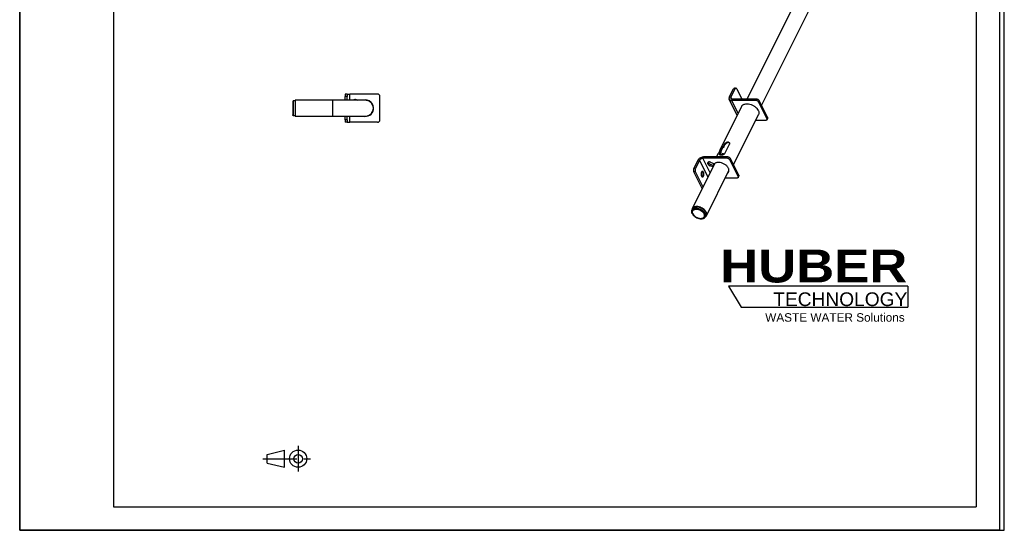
# Model space of a CAD drawing. Header units: millimetres. Extents: x 0 to 2100, y 0 to 2970.
# Tile 1 of 2: x 0 to 2100, y 0 to 1088. Entities that reach past the tile are written whole.
import ezdxf

# ---------------------------------------------------------------- set-up
doc = ezdxf.new("R2010")
doc.units = ezdxf.units.MM
doc.header["$LTSCALE"] = 193.6
doc.linetypes.add('CENTER', pattern=[0.6, 0.375, -0.075, 0.075, -0.075])
doc.layers.get('0').update_dxf_attribs({"linetype": 'CONTINUOUS'})
doc.layers.add('HUBER_Logo_BL0', color=7, linetype='CONTINUOUS')
doc.styles.add('TEXTSTYLE_2', font='ariblk.ttf')
doc.styles.add('TEXTSTYLE_3', font='arial.ttf')

# ---------------------------------------------------------------- blocks, each defined once
blk = doc.blocks.new('HUBER_LOGO_BL0', base_point=(1705.8, 504.8))
at = {"layer": 'HUBER_Logo_BL0', "color": 5, "linetype": 'CONTINUOUS'}
for p, q in [((1894.2, 520.3), (1511.7, 520.3)), ((1511.7, 520.3), (1538.7, 475.3)), ((1894.2, 520.3), (1894.2, 475.3)), ((1538.7, 475.3), (1894.2, 475.3))]:
    blk.add_line(p, q, dxfattribs=at)
at = {"layer": 'HUBER_Logo_BL0', "color": 2, "linetype": 'CONTINUOUS', "attachment_point": 3, "line_spacing_factor": 0.78}
for s, insert, char_height, width, style in [('HUBER\\P\\Farial.ttf;\\H29.25;TECHNOLOGY ', (1893.2, 598.3), 70.2, 387.672, 'TEXTSTYLE_2'), ('WASTE WATER Solutions', (1887.6, 462.6), 18, 297.033, 'TEXTSTYLE_3')]:
    blk.add_mtext(s, dxfattribs=dict(at, insert=insert, char_height=char_height, width=width, style=style))
blk = doc.blocks.new('PROJEKTIONSMETHODE_1_BL1', base_point=(570, 152.5))
at = {"color": 2, "linetype": 'CONTINUOUS'}
for p, q in [((527.8, 161.7), (564.5, 170.8)), ((564.5, 134.2), (564.5, 170.8)), ((527.8, 143.3), (527.8, 161.7)), ((527.8, 143.3), (564.5, 134.2))]:
    blk.add_line(p, q, dxfattribs=at)
at = {"color": 2, "linetype": 'CENTER'}
for p, q in [((593.8, 180), (593.8, 125)), ((518.7, 152.5), (621.3, 152.5))]:
    blk.add_line(p, q, dxfattribs=at)
at = {"color": 2, "linetype": 'CONTINUOUS'}
for radius in [18.3, 9.17]:
    blk.add_circle((593.8, 152.5), radius, dxfattribs=at)

msp = doc.modelspace()

# ---------------------------------------------------------------- linework, layer by layer
at = {"color": 7, "linetype": 'CONTINUOUS'}
for p, q in [((0, 0), (0, 2970)), ((0, 0), (0, 2970)), ((2100, 0), (2100, 2970)), ((2100, 0), (2100, 2970)), ((1934.1, 1684.69), (1551.11, 918.67)), ((1582.18, 905.46), (1964.25, 1669.62)), ((698.41, 929.39), (694.41, 929.39)), ((694.41, 929.39), (694.41, 924.39)), ((694.41, 916.24), (694.41, 924.39)), ((698.41, 929.39), (698.41, 924.39)), ((698.41, 929.39), (704.01, 929.39)), ((698.41, 916.24), (698.41, 924.39)), ((763.41, 929.39), (704.01, 929.39)), ((768.41, 874.39), (768.41, 924.39)), ((1513.47, 922.62), (1522.46, 940.59)), ((1516.94, 922.62), (1525.92, 940.59)), ((1524.22, 942.05), (1527.69, 942.05)), ((1529.46, 940.59), (1540.42, 918.67)), ((583.41, 915.39), (582.41, 913.24)), ((582.41, 913.24), (582.41, 885.53)), ((587.41, 915.39), (583.41, 915.39)), ((583.41, 915.39), (583.41, 883.39)), ((587.41, 916.24), (587.41, 915.39)), ((667.41, 916.24), (587.41, 916.24)), ((587.41, 915.39), (587.41, 915.35)), ((587.41, 915.35), (587.41, 899.39)), ((718.33, 917.33), (720.23, 916.24)), ((737.42, 916.24), (737.39, 916.24)), ((737.42, 916.24), (737.42, 916.24)), ((737.44, 916.24), (737.42, 916.24)), ((738.92, 916.17), (738.91, 916.17)), ((739.91, 916.05), (739.9, 916.05)), ((1494.43, 812.35), (1540.04, 903.57)), ((1530.31, 884.11), (1513.2, 918.33)), ((1569.84, 915.84), (1518.39, 915.84)), ((1571.25, 918.67), (1519.8, 918.67)), ((1575.94, 912.3), (1593.61, 876.95)), ((1577.35, 915.13), (1595.03, 879.78)), ((583.41, 883.39), (582.41, 885.53)), ((587.41, 883.39), (583.41, 883.39)), ((587.41, 899.39), (587.41, 883.43)), ((587.41, 883.43), (587.41, 883.39)), ((587.41, 883.39), (587.41, 882.54)), ((587.41, 882.54), (667.41, 882.54)), ((694.41, 874.39), (694.41, 882.54)), ((698.41, 874.39), (698.41, 882.54)), ((737.39, 882.54), (737.42, 882.54)), ((737.42, 882.54), (737.42, 882.54)), ((737.42, 882.54), (737.45, 882.54)), ((738.91, 882.6), (738.92, 882.61)), ((739.9, 882.72), (739.91, 882.72)), ((1522.43, 778.9), (1575.82, 885.68)), ((694.41, 874.39), (694.41, 869.39)), ((698.41, 869.39), (694.41, 869.39)), ((698.41, 874.39), (698.41, 869.39)), ((698.41, 869.39), (704.01, 869.39)), ((763.41, 869.39), (704.01, 869.39)), ((1591.05, 873.41), (1569.68, 873.41)), ((1593.76, 874.71), (1595.17, 877.54)), ((1501.09, 818.31), (1503.21, 822.56)), ((1501.83, 816.82), (1503.95, 821.07)), ((1503.7, 802.76), (1513.6, 822.56)), ((1486.3, 795.63), (1490.45, 803.93)), ((1493.31, 802.76), (1495.43, 807)), ((1494.05, 801.27), (1496.17, 805.51)), ((1496.29, 806.29), (1495.54, 807.79)), ((1495.65, 807.74), (1495.6, 807.66)), ((1498.97, 814.38), (1495.65, 807.74)), ((1482.63, 781.7), (1434.49, 685.43)), ((1446.59, 788.85), (1437.61, 770.88)), ((1450.05, 788.85), (1441.07, 770.88)), ((1508.32, 792.8), (1456.87, 792.8)), ((1509.74, 795.63), (1458.29, 795.63)), ((1479.38, 777.49), (1473.43, 779.76)), ((1473.54, 784.28), (1481.94, 781.08)), ((1479.38, 777.49), (1481.3, 781.32)), ((1532.1, 753.91), (1514.42, 789.27)), ((1533.51, 756.74), (1515.83, 792.1)), ((1455.28, 728.46), (1437.61, 763.81)), ((1457.38, 731.2), (1441.07, 763.81)), ((1464.64, 670.36), (1512.76, 766.62)), ((1478.93, 774.3), (1472.02, 776.93)), ((1529.53, 750.38), (1504.64, 750.38)), ((1532.24, 751.68), (1533.65, 754.5)), ((1433.84, 682.22), (1435.26, 685.05)), ((1462.46, 667.91), (1463.88, 670.74)), ((0, 0), (2100, 0)), ((0, 0), (2100, 0))]:
    msp.add_line(p, q, dxfattribs=at)
at = {"color": 3, "linetype": 'CONTINUOUS'}
for p, q in [((2090, 2950), (2090, 0)), ((0, 1485), (0, 0)), ((2090, 0), (0, 0))]:
    msp.add_line(p, q, dxfattribs=at)
at = {"color": 5, "linetype": 'CONTINUOUS'}
for p, q in [((200, 2900), (200, 50)), ((2040, 2900), (2040, 50)), ((200, 50), (2040, 50))]:
    msp.add_line(p, q, dxfattribs=at)
at = {"color": 9, "linetype": 'CONTINUOUS'}
for p, q in [((698.41, 924.39), (694.41, 924.39)), ((704.01, 916.24), (704.01, 929.39)), ((1525.92, 940.59), (1522.46, 940.59)), ((667.41, 916.24), (667.41, 899.39)), ((1516.94, 922.62), (1513.47, 922.62)), ((1516.94, 922.62), (1518.87, 918.76)), ((1519.8, 918.67), (1518.39, 915.84)), ((1518.39, 915.84), (1532.28, 888.06)), ((1571.25, 918.67), (1569.84, 915.84)), ((1577.35, 915.13), (1575.94, 912.3)), ((667.41, 899.39), (667.41, 882.54)), ((704.01, 869.39), (704.01, 882.54)), ((698.41, 874.39), (694.41, 874.39)), ((1595.03, 879.78), (1593.61, 876.95)), ((1503.95, 821.07), (1503.21, 822.56)), ((1494.05, 801.27), (1493.31, 802.76)), ((1495.64, 809.77), (1493.78, 810.48)), ((1496.17, 805.51), (1495.43, 807)), ((1498.91, 816.37), (1499.69, 814.81)), ((1501.09, 818.31), (1501.83, 816.82)), ((1450.05, 788.85), (1446.59, 788.85)), ((1468.13, 752.7), (1450.05, 788.85)), ((1456.87, 792.8), (1458.29, 795.63)), ((1472.53, 761.5), (1456.87, 792.8)), ((1472.02, 776.93), (1473.43, 779.76)), ((1508.32, 792.8), (1509.74, 795.63)), ((1514.42, 789.27), (1515.83, 792.1)), ((1441.07, 770.88), (1437.61, 770.88)), ((1441.07, 763.81), (1437.61, 763.81)), ((1532.1, 753.91), (1533.51, 756.74)), ((1458.39, 754.62), (1454.93, 754.62)), ((1456.01, 728.46), (1455.28, 728.46))]:
    msp.add_line(p, q, dxfattribs=at)
at = {"color": 7, "linetype": 'CONTINUOUS'}
for points in [[(737.42, 916.24), (737.35, 916.24), (737.17, 916.24), (736.88, 916.24), (736.46, 916.24), (735.92, 916.24), (735.27, 916.24), (734.5, 916.24), (733.62, 916.24), (732.62, 916.24), (731.51, 916.24), (730.29, 916.24), (728.96, 916.24), (727.53, 916.24), (726, 916.24), (724.36, 916.24), (722.63, 916.24), (720.81, 916.24), (718.89, 916.24), (716.88, 916.24), (714.79, 916.24), (712.62, 916.24), (710.37, 916.24), (708.05, 916.24), (705.66, 916.24), (703.2, 916.24), (700.68, 916.24), (698.11, 916.24), (695.48, 916.24), (692.8, 916.24), (690.08, 916.24), (687.32, 916.24), (684.53, 916.24), (681.71, 916.24), (678.86, 916.24), (676, 916.24), (673.12, 916.24), (670.23, 916.24), (667.41, 916.24)], [(739.91, 916.05), (739.9, 916.05), (739.9, 916.05)], [(667.41, 882.54), (670.23, 882.54), (673.12, 882.54), (676, 882.54), (678.86, 882.54), (681.71, 882.54), (684.53, 882.54), (687.32, 882.54), (690.08, 882.54), (692.8, 882.54), (695.48, 882.54), (698.11, 882.54), (700.68, 882.54), (703.2, 882.54), (705.66, 882.54), (708.05, 882.54), (710.37, 882.54), (712.62, 882.54), (714.79, 882.54), (716.88, 882.54), (718.89, 882.54), (720.81, 882.54), (722.63, 882.54), (724.36, 882.54), (726, 882.54), (727.53, 882.54), (728.96, 882.54), (730.29, 882.54), (731.51, 882.54), (732.62, 882.54), (733.61, 882.54), (734.5, 882.54), (735.27, 882.54), (735.92, 882.54), (736.46, 882.54), (736.88, 882.54), (737.17, 882.54), (737.35, 882.54), (737.42, 882.54)], [(739.9, 882.72), (739.9, 882.72), (739.91, 882.72)]]:
    msp.add_lwpolyline(points, dxfattribs=at)
for centre, radius, start, end in [((763.41, 924.39), 5, 0, 90), ((715.33, 912.14), 6, 60, 136.80496), ((737.41, 899.39), 17.5, 350.63883, 105.50407), ((737.41, 899.39), 16.85, 0.00007, 89.98977), ((737.41, 899.37), 16.87, 88.39981, 89.89505), ((737.41, 899.35), 16.88, 88.26054, 88.39981), ((737.42, 899.41), 16.83, 84.92211, 88.26177), ((737.41, 899.38), 16.85, 81.50682, 84.87315), ((737.41, 899.39), 16.85, 0.00013, 81.46765), ((737.41, 899.39), 17.5, 254.52973, 350.63883), ((737.41, 899.39), 16.85, 270.01868, 359.99993), ((737.41, 899.4), 16.87, 270.11279, 271.59963), ((737.41, 899.42), 16.88, 271.59963, 271.73946), ((737.41, 899.38), 16.84, 271.73919, 275.07692), ((737.41, 899.39), 16.85, 275.12617, 278.49398), ((737.41, 899.39), 16.85, 278.53235, 359.99987), ((763.41, 874.39), 5, 270, 360), ((1441.71, 682.4), 7.9, 181.28465, 181.73713), ((1457.89, 674.3), 7.89, 305.09813, 305.58196)]:
    msp.add_arc(centre, radius, start, end, dxfattribs=at)
for points, knots in [([(1524.22, 942.05), (1524.06, 942.05), (1523.71, 941.98), (1523.23, 941.68), (1522.8, 941.2), (1522.56, 940.81), (1522.46, 940.59)], [0, 0, 0, 0, 0.2065654, 0.4345106, 0.6974218, 1, 1, 1, 1]), ([(1527.69, 942.05), (1527.52, 942.05), (1527.17, 941.98), (1526.69, 941.68), (1526.26, 941.2), (1526.03, 940.81), (1525.92, 940.59)], [0, 0, 0, 0, 0.2065654, 0.4345106, 0.6974218, 1, 1, 1, 1]), ([(1529.46, 940.59), (1529.35, 940.81), (1529.11, 941.2), (1528.68, 941.68), (1528.2, 941.98), (1527.85, 942.05), (1527.69, 942.05)], [0, 0, 0, 0, 0.3025765, 0.565487, 0.7934329, 1, 1, 1, 1]), ([(1513.47, 922.62), (1513.29, 922.25), (1512.99, 921.51), (1512.77, 920.38), (1512.83, 919.3), (1513.05, 918.63), (1513.2, 918.33)], [0, 0, 0, 0, 0.279228, 0.5353238, 0.7728878, 1, 1, 1, 1]), ([(1513.2, 918.33), (1513.4, 917.94), (1513.96, 917.2), (1515.17, 916.41), (1516.69, 915.93), (1517.8, 915.84), (1518.39, 915.84)], [0, 0, 0, 0, 0.2171549, 0.4504158, 0.71026, 1, 1, 1, 1]), ([(1516.94, 922.62), (1516.73, 922.21), (1516.52, 921.55), (1516.56, 920.68), (1516.69, 920.3), (1516.78, 920.12)], [0, 0, 0, 0, 0.5340851, 0.7722824, 1, 1, 1, 1]), ([(1516.78, 920.12), (1516.89, 919.89), (1517.22, 919.46), (1517.93, 919), (1518.81, 918.72), (1519.46, 918.67), (1519.8, 918.67)], [0, 0, 0, 0, 0.2171548, 0.4504156, 0.7102581, 1, 1, 1, 1]), ([(1540.04, 903.57), (1540.32, 904.13), (1541.04, 905.21), (1542.52, 906.55), (1544.36, 907.59), (1547.33, 908.61), (1551.7, 908.97), (1557.25, 908.1), (1562.86, 906.05), (1568.04, 902.99), (1572.32, 899.19), (1574.47, 896.18), (1575.25, 894.63)], [0, 0, 0, 0, 0.0449472, 0.0915779, 0.1412605, 0.1948753, 0.3146733, 0.4496278, 0.5936688, 0.7386864, 0.8763685, 1, 1, 1, 1]), ([(1575.94, 912.3), (1575.68, 912.81), (1574.93, 913.77), (1573.44, 914.88), (1571.7, 915.63), (1570.44, 915.84), (1569.84, 915.84)], [0, 0, 0, 0, 0.2296742, 0.4882128, 0.7532054, 1, 1, 1, 1]), ([(1577.35, 915.13), (1577.1, 915.64), (1576.35, 916.6), (1574.85, 917.71), (1573.11, 918.46), (1571.86, 918.67), (1571.25, 918.67)], [0, 0, 0, 0, 0.2296742, 0.4882128, 0.7532054, 1, 1, 1, 1]), ([(1575.25, 894.63), (1575.63, 893.86), (1576.26, 892.31), (1576.7, 889.94), (1576.59, 887.7), (1576.13, 886.31), (1575.82, 885.68)], [0, 0, 0, 0, 0.2792267, 0.5353251, 0.7728886, 1, 1, 1, 1]), ([(1593.76, 874.71), (1593.65, 874.51), (1593.36, 874.12), (1592.73, 873.71), (1591.93, 873.46), (1591.35, 873.41), (1591.05, 873.41)], [0, 0, 0, 0, 0.2171521, 0.4504116, 0.7102551, 1, 1, 1, 1]), ([(1593.61, 876.95), (1593.8, 876.58), (1593.99, 875.99), (1593.95, 875.22), (1593.83, 874.87), (1593.76, 874.71)], [0, 0, 0, 0, 0.5340866, 0.7722834, 1, 1, 1, 1]), ([(1595.03, 879.78), (1595.21, 879.41), (1595.4, 878.82), (1595.36, 878.05), (1595.25, 877.7), (1595.17, 877.54)], [0, 0, 0, 0, 0.5340866, 0.7722834, 1, 1, 1, 1]), ([(1503.21, 822.56), (1503.45, 823.03), (1504.07, 823.99), (1505.25, 825.28), (1506.69, 826.39), (1508.3, 827.19), (1509.96, 827.53), (1511.54, 827.35), (1512.84, 826.65), (1513.44, 825.91), (1513.64, 825.5)], [0, 0, 0, 0, 0.1226683, 0.2598145, 0.401423, 0.5394503, 0.6686284, 0.7870751, 0.8963678, 1, 1, 1, 1]), ([(1513.91, 824.73), (1513.63, 825.06), (1512.91, 825.64), (1511.57, 826.07), (1510.05, 826.04), (1508.52, 825.56), (1507.08, 824.71), (1505.79, 823.61), (1504.73, 822.39), (1504.17, 821.51), (1503.95, 821.07)], [0, 0, 0, 0, 0.1059602, 0.218132, 0.3390104, 0.4691633, 0.6062925, 0.7455345, 0.879745, 1, 1, 1, 1]), ([(1513.64, 825.5), (1513.86, 825.06), (1514.1, 824.04), (1513.83, 823.02), (1513.6, 822.56)], [0, 0, 0, 0, 0.4886956, 1, 1, 1, 1]), ([(1492.1, 806.3), (1491.95, 806.17), (1491.64, 805.83), (1491.21, 805.24), (1490.8, 804.6), (1490.56, 804.15), (1490.45, 803.93)], [0, 0, 0, 0, 0.2111795, 0.4719259, 0.7496782, 1, 1, 1, 1]), ([(1492.1, 806.3), (1492.29, 806.46), (1493.08, 807.09), (1493.97, 807.58), (1494.67, 807.89)], [0, 0, 0, 0, 0.2411351, 1, 1, 1, 1]), ([(1493.01, 800.34), (1492.93, 800.49), (1492.83, 800.85), (1492.84, 801.44), (1493, 802.09), (1493.19, 802.53), (1493.31, 802.76)], [0, 0, 0, 0, 0.2041697, 0.431872, 0.6957931, 1, 1, 1, 1]), ([(1503.7, 802.76), (1503.47, 802.3), (1502.79, 801.43), (1501.41, 800.46), (1499.76, 799.75), (1498.01, 799.31), (1496.33, 799.13), (1495.03, 799.19), (1494.17, 799.41), (1493.66, 799.64), (1493.26, 799.94), (1493.07, 800.2), (1493.01, 800.34)], [0, 0, 0, 0, 0.1254417, 0.264018, 0.4124898, 0.563145, 0.7050464, 0.826907, 0.8781991, 0.9231059, 0.9629006, 1, 1, 1, 1]), ([(1493.16, 807.08), (1493.28, 807.7), (1493.48, 808.84), (1493.68, 809.98), (1493.78, 810.48)], [0, 0, 0, 0, 0.5532594, 1, 1, 1, 1]), ([(1494.05, 801.27), (1493.92, 801), (1493.71, 800.5), (1493.59, 799.96), (1493.58, 799.72)], [0, 0, 0, 0, 0.5446866, 1, 1, 1, 1]), ([(1493.78, 810.48), (1493.82, 810.64), (1493.97, 811.29), (1494.21, 811.91), (1494.43, 812.35)], [0, 0, 0, 0, 0.2525433, 1, 1, 1, 1]), ([(1494.43, 812.35), (1494.65, 812.79), (1495.18, 813.63), (1496.58, 815.12), (1497.94, 815.95), (1498.91, 816.37)], [0, 0, 0, 0, 0.2377765, 0.4809742, 1, 1, 1, 1]), ([(1495.54, 807.79), (1495.51, 807.85), (1495.41, 807.95), (1495.2, 808.01), (1494.94, 807.99), (1494.76, 807.93), (1494.67, 807.89)], [0, 0, 0, 0, 0.201202, 0.4178619, 0.6808866, 1, 1, 1, 1]), ([(1495.64, 809.77), (1495.61, 809.64), (1495.49, 809.05), (1495.4, 808.45), (1495.32, 807.97)], [0, 0, 0, 0, 0.2167093, 1, 1, 1, 1]), ([(1495.43, 807), (1495.5, 807.14), (1495.6, 807.4), (1495.59, 807.69), (1495.54, 807.79)], [0, 0, 0, 0, 0.5819236, 1, 1, 1, 1]), ([(1495.64, 809.77), (1495.67, 809.92), (1495.81, 810.5), (1496.02, 811.06), (1496.22, 811.46)], [0, 0, 0, 0, 0.2525335, 1, 1, 1, 1]), ([(1496.29, 806.29), (1496.34, 806.19), (1496.35, 805.9), (1496.25, 805.65), (1496.17, 805.51)], [0, 0, 0, 0, 0.4112308, 1, 1, 1, 1]), ([(1496.22, 811.46), (1496.57, 812.16), (1497.57, 813.5), (1498.94, 814.43), (1499.69, 814.81)], [0, 0, 0, 0, 0.4833411, 1, 1, 1, 1]), ([(1497.1, 799.98), (1497.02, 800.13), (1496.97, 800.52), (1497.1, 800.87), (1497.19, 801.05)], [0, 0, 0, 0, 0.4485771, 1, 1, 1, 1]), ([(1498.33, 799.41), (1498.19, 799.42), (1497.92, 799.44), (1497.56, 799.55), (1497.27, 799.73), (1497.14, 799.9), (1497.1, 799.98)], [0, 0, 0, 0, 0.3000554, 0.562685, 0.791428, 1, 1, 1, 1]), ([(1497.19, 801.05), (1497.29, 801.25), (1497.56, 801.63), (1498.25, 802.31), (1499.13, 802.81), (1500.07, 802.98), (1500.72, 802.92), (1501.25, 802.66), (1501.49, 802.38), (1501.57, 802.22)], [0, 0, 0, 0, 0.1232888, 0.2609434, 0.5445156, 0.6767775, 0.7960824, 0.9023937, 1, 1, 1, 1]), ([(1498.91, 816.37), (1499.11, 816.46), (1499.53, 816.69), (1500.13, 817.14), (1500.68, 817.68), (1500.98, 818.1), (1501.09, 818.31)], [0, 0, 0, 0, 0.2228972, 0.486086, 0.757626, 1, 1, 1, 1]), ([(1500.96, 800.35), (1500.85, 800.33), (1500.39, 800.21), (1499.95, 799.98), (1499.66, 799.77)], [0, 0, 0, 0, 0.2419391, 1, 1, 1, 1]), ([(1501.83, 816.82), (1501.72, 816.61), (1501.43, 816.18), (1500.88, 815.63), (1500.29, 815.16), (1499.89, 814.91), (1499.69, 814.81)], [0, 0, 0, 0, 0.2443515, 0.5175828, 0.7800795, 1, 1, 1, 1]), ([(1501.52, 801.05), (1501.48, 800.97), (1501.3, 800.65), (1501.02, 800.39), (1500.8, 800.22)], [0, 0, 0, 0, 0.2334468, 1, 1, 1, 1]), ([(1501.57, 802.22), (1501.65, 802.05), (1501.74, 801.64), (1501.62, 801.24), (1501.52, 801.05)], [0, 0, 0, 0, 0.4768055, 1, 1, 1, 1]), ([(1446.59, 788.85), (1447.07, 789.81), (1448.51, 791.66), (1451.37, 793.78), (1454.72, 795.23), (1457.13, 795.63), (1458.29, 795.63)], [0, 0, 0, 0, 0.2296759, 0.4882147, 0.7532064, 1, 1, 1, 1]), ([(1450.05, 788.85), (1450.33, 789.41), (1451.17, 790.48), (1452.84, 791.73), (1454.79, 792.57), (1456.2, 792.8), (1456.87, 792.8)], [0, 0, 0, 0, 0.229676, 0.4882147, 0.7532064, 1, 1, 1, 1]), ([(1467.41, 783.29), (1467.29, 783.05), (1467.13, 782.5), (1467.18, 781.62), (1467.49, 780.71), (1468.26, 779.44), (1469.74, 778.03), (1471.21, 777.24), (1472.02, 776.93)], [0, 0, 0, 0, 0.0927322, 0.1920616, 0.3023639, 0.4251466, 0.7020798, 1, 1, 1, 1]), ([(1473.54, 784.28), (1472.91, 784.52), (1471.66, 784.85), (1470.08, 784.88), (1468.99, 784.61), (1468.31, 784.29), (1467.77, 783.85), (1467.51, 783.48), (1467.41, 783.29)], [0, 0, 0, 0, 0.3018367, 0.5721132, 0.6920801, 0.8018096, 0.9032558, 1, 1, 1, 1]), ([(1468.64, 784.45), (1468.73, 783.97), (1469.16, 782.98), (1470.24, 781.68), (1471.69, 780.56), (1472.83, 779.99), (1473.43, 779.76)], [0, 0, 0, 0, 0.2105445, 0.4544954, 0.722843, 1, 1, 1, 1]), ([(1512.06, 763.76), (1512.36, 764.36), (1512.78, 765.68), (1512.82, 767.82), (1512.3, 770.07), (1511.24, 772.35), (1509.69, 774.6), (1506.98, 777.53), (1502.73, 780.62), (1496.98, 783.13), (1491.95, 784.06), (1488.19, 783.92), (1485.72, 783.4), (1483.59, 782.48), (1482.42, 781.58), (1481.94, 781.08)], [0, 0, 0, 0, 0.0464334, 0.0953275, 0.1485083, 0.2069017, 0.2705972, 0.3390293, 0.4853826, 0.6349522, 0.7753942, 0.8392088, 0.8977279, 0.9510233, 1, 1, 1, 1]), ([(1514.42, 789.27), (1514.17, 789.77), (1513.42, 790.73), (1511.92, 791.84), (1510.18, 792.59), (1508.92, 792.8), (1508.32, 792.8)], [0, 0, 0, 0, 0.2296742, 0.4882128, 0.7532054, 1, 1, 1, 1]), ([(1515.83, 792.1), (1515.58, 792.6), (1514.83, 793.56), (1513.34, 794.67), (1511.59, 795.42), (1510.34, 795.63), (1509.74, 795.63)], [0, 0, 0, 0, 0.2296742, 0.4882128, 0.7532054, 1, 1, 1, 1]), ([(1437.61, 770.88), (1437.35, 770.37), (1436.99, 769.2), (1436.81, 767.35), (1436.99, 765.49), (1437.35, 764.32), (1437.61, 763.81)], [0, 0, 0, 0, 0.2353715, 0.5000019, 0.7646313, 1, 1, 1, 1]), ([(1441.07, 770.88), (1440.81, 770.37), (1440.45, 769.2), (1440.28, 767.35), (1440.45, 765.49), (1440.81, 764.32), (1441.07, 763.81)], [0, 0, 0, 0, 0.2353715, 0.5000019, 0.7646313, 1, 1, 1, 1]), ([(1454.15, 763.1), (1453.93, 762.65), (1453.57, 761.64), (1453.28, 760.01), (1453.24, 758.28), (1453.45, 756.6), (1453.88, 755.11), (1454.43, 754.06), (1454.96, 753.44), (1455.38, 753.11), (1455.82, 752.91), (1456.12, 752.86), (1456.27, 752.86)], [0, 0, 0, 0, 0.1298347, 0.2748011, 0.4262241, 0.5743901, 0.710099, 0.8263401, 0.8762949, 0.9210644, 0.9617005, 1, 1, 1, 1]), ([(1456.27, 764.86), (1456.07, 764.86), (1455.65, 764.77), (1455.08, 764.41), (1454.56, 763.84), (1454.28, 763.36), (1454.15, 763.1)], [0, 0, 0, 0, 0.2065654, 0.4345106, 0.6974218, 1, 1, 1, 1]), ([(1454.93, 754.62), (1455.27, 755.3), (1455.73, 756.88), (1455.89, 759.34), (1455.59, 761.41), (1455.07, 762.86), (1454.73, 763.49), (1454.54, 763.76)], [0, 0, 0, 0, 0.2417238, 0.513089, 0.77706, 0.8953477, 1, 1, 1, 1]), ([(1458.39, 754.62), (1458.62, 755.07), (1458.98, 756.08), (1459.26, 757.71), (1459.3, 759.44), (1459.1, 761.12), (1458.67, 762.61), (1458.12, 763.66), (1457.58, 764.28), (1457.17, 764.61), (1456.73, 764.81), (1456.42, 764.86), (1456.27, 764.86)], [0, 0, 0, 0, 0.1298347, 0.2748011, 0.4262241, 0.5743901, 0.710099, 0.8263401, 0.8762949, 0.9210644, 0.9617005, 1, 1, 1, 1]), ([(1510.22, 761.49), (1510.61, 761.81), (1511.31, 762.5), (1511.85, 763.33), (1512.06, 763.76)], [0, 0, 0, 0, 0.5071995, 1, 1, 1, 1]), ([(1511.63, 764.32), (1511.72, 764.39), (1512.07, 764.69), (1512.39, 765.02), (1512.61, 765.28)], [0, 0, 0, 0, 0.2539175, 1, 1, 1, 1]), ([(1533.51, 756.74), (1533.69, 756.37), (1533.89, 755.78), (1533.85, 755.01), (1533.73, 754.66), (1533.65, 754.5)], [0, 0, 0, 0, 0.5340866, 0.7722834, 1, 1, 1, 1]), ([(1454.54, 753.97), (1454.58, 754.02), (1454.72, 754.23), (1454.84, 754.45), (1454.93, 754.62)], [0, 0, 0, 0, 0.2396638, 1, 1, 1, 1]), ([(1456.27, 752.86), (1456.47, 752.86), (1456.89, 752.95), (1457.47, 753.32), (1457.98, 753.89), (1458.26, 754.36), (1458.39, 754.62)], [0, 0, 0, 0, 0.2065654, 0.4345106, 0.6974218, 1, 1, 1, 1]), ([(1532.24, 751.68), (1532.14, 751.47), (1531.84, 751.09), (1531.21, 750.67), (1530.42, 750.43), (1529.84, 750.38), (1529.53, 750.38)], [0, 0, 0, 0, 0.2171521, 0.4504116, 0.7102551, 1, 1, 1, 1]), ([(1532.1, 753.91), (1532.28, 753.54), (1532.47, 752.96), (1532.43, 752.18), (1532.32, 751.83), (1532.24, 751.68)], [0, 0, 0, 0, 0.5340866, 0.7722834, 1, 1, 1, 1]), ([(1455.28, 728.46), (1455.31, 728.4), (1455.43, 728.17), (1455.57, 727.96), (1455.68, 727.81)], [0, 0, 0, 0, 0.2629453, 1, 1, 1, 1]), ([(1434.3, 675.07), (1433.99, 675.69), (1433.49, 676.92), (1433.13, 678.81), (1433.22, 680.61), (1433.59, 681.72), (1433.84, 682.22)], [0, 0, 0, 0, 0.2792267, 0.5353251, 0.7728886, 1, 1, 1, 1]), ([(1434.49, 685.43), (1434.25, 684.95), (1433.89, 683.89), (1433.79, 682.79), (1433.81, 682.22)], [0, 0, 0, 0, 0.4904794, 1, 1, 1, 1]), ([(1433.84, 682.22), (1434.07, 682.67), (1434.64, 683.54), (1435.83, 684.61), (1437.3, 685.44), (1439.68, 686.25), (1443.17, 686.54), (1447.61, 685.85), (1452.1, 684.21), (1456.24, 681.76), (1459.66, 678.72), (1461.39, 676.31), (1462.01, 675.07)], [0, 0, 0, 0, 0.0449472, 0.0915779, 0.1412605, 0.1948753, 0.3146733, 0.4496278, 0.5936688, 0.7386864, 0.8763686, 1, 1, 1, 1]), ([(1434.3, 675.07), (1434.91, 673.83), (1436.64, 671.42), (1440.07, 668.38), (1444.2, 665.93), (1448.69, 664.29), (1453.14, 663.6), (1456.63, 663.89), (1459.01, 664.69), (1460.48, 665.53), (1461.66, 666.6), (1462.24, 667.46), (1462.46, 667.91)], [0, 0, 0, 0, 0.1236314, 0.2613136, 0.4063312, 0.5503722, 0.6853267, 0.8051247, 0.8587395, 0.9084221, 0.9550528, 1, 1, 1, 1]), ([(1464.16, 677.9), (1463.51, 679.2), (1461.69, 681.74), (1458.08, 684.94), (1453.72, 687.52), (1449, 689.25), (1444.32, 689.98), (1440.64, 689.67), (1438.14, 688.82), (1436.59, 687.94), (1435.34, 686.81), (1434.73, 685.91), (1434.49, 685.43)], [0, 0, 0, 0, 0.1236322, 0.2613151, 0.4063332, 0.5503743, 0.6853285, 0.8051258, 0.8587401, 0.9084223, 0.9550528, 1, 1, 1, 1]), ([(1435.8, 674.36), (1435.49, 674.97), (1435.02, 676.19), (1434.75, 678.06), (1435.01, 679.81), (1435.79, 681.36), (1437.05, 682.6), (1438.71, 683.51), (1440.71, 684.05), (1443.82, 684.28), (1448.05, 683.58), (1452.88, 681.49), (1457.02, 678.42), (1459.1, 675.75), (1459.8, 674.36)], [0, 0, 0, 0, 0.0575921, 0.1097956, 0.1580817, 0.204941, 0.2533001, 0.3056284, 0.3633683, 0.4268887, 0.5683294, 0.7201998, 0.8683712, 1, 1, 1, 1]), ([(1435.26, 685.05), (1435.48, 685.5), (1436.06, 686.36), (1437.24, 687.43), (1438.71, 688.27), (1441.09, 689.08), (1444.58, 689.37), (1449.03, 688.68), (1453.51, 687.04), (1457.65, 684.59), (1461.08, 681.55), (1462.8, 679.14), (1463.42, 677.9)], [0, 0, 0, 0, 0.0449472, 0.0915779, 0.1412605, 0.1948753, 0.3146733, 0.4496278, 0.5936688, 0.7386864, 0.8763686, 1, 1, 1, 1]), ([(1435.8, 674.36), (1436.5, 672.97), (1438.58, 670.31), (1442.71, 667.23), (1447.55, 665.14), (1451.77, 664.44), (1454.89, 664.67), (1456.88, 665.21), (1458.55, 666.12), (1459.81, 667.36), (1460.59, 668.91), (1460.84, 670.66), (1460.58, 672.53), (1460.1, 673.75), (1459.8, 674.36)], [0, 0, 0, 0, 0.1316288, 0.2798002, 0.4316706, 0.5731113, 0.6366317, 0.6943716, 0.7466999, 0.795059, 0.8419183, 0.8902044, 0.9424079, 1, 1, 1, 1]), ([(1462.46, 667.91), (1462.71, 668.42), (1463.08, 669.52), (1463.17, 671.32), (1462.82, 673.21), (1462.32, 674.45), (1462.01, 675.07)], [0, 0, 0, 0, 0.2271114, 0.4646749, 0.7207733, 1, 1, 1, 1]), ([(1463.42, 677.9), (1463.73, 677.28), (1464.23, 676.04), (1464.59, 674.15), (1464.5, 672.35), (1464.13, 671.24), (1463.88, 670.74)], [0, 0, 0, 0, 0.2792267, 0.5353251, 0.7728886, 1, 1, 1, 1]), ([(1464.64, 670.36), (1464.9, 670.89), (1465.29, 672.06), (1465.38, 673.95), (1465.01, 675.94), (1464.48, 677.25), (1464.16, 677.9)], [0, 0, 0, 0, 0.2271111, 0.4646753, 0.720774, 1, 1, 1, 1]), ([(1462.48, 667.89), (1462.94, 668.21), (1463.77, 668.95), (1464.4, 669.88), (1464.64, 670.36)], [0, 0, 0, 0, 0.5095217, 1, 1, 1, 1])]:
    msp.add_open_spline(points, degree=3, knots=knots, dxfattribs=at)

# ---------------------------------------------------------------- block references
at = {"color": 2, "linetype": 'CONTINUOUS'}
msp.add_blockref('PROJEKTIONSMETHODE_1_BL1', (570, 152.5), dxfattribs=at)
at = {"layer": 'HUBER_Logo_BL0'}
msp.add_blockref('HUBER_LOGO_BL0', (1705.8, 504.77), dxfattribs=at)

doc.saveas('drawing.dxf')
